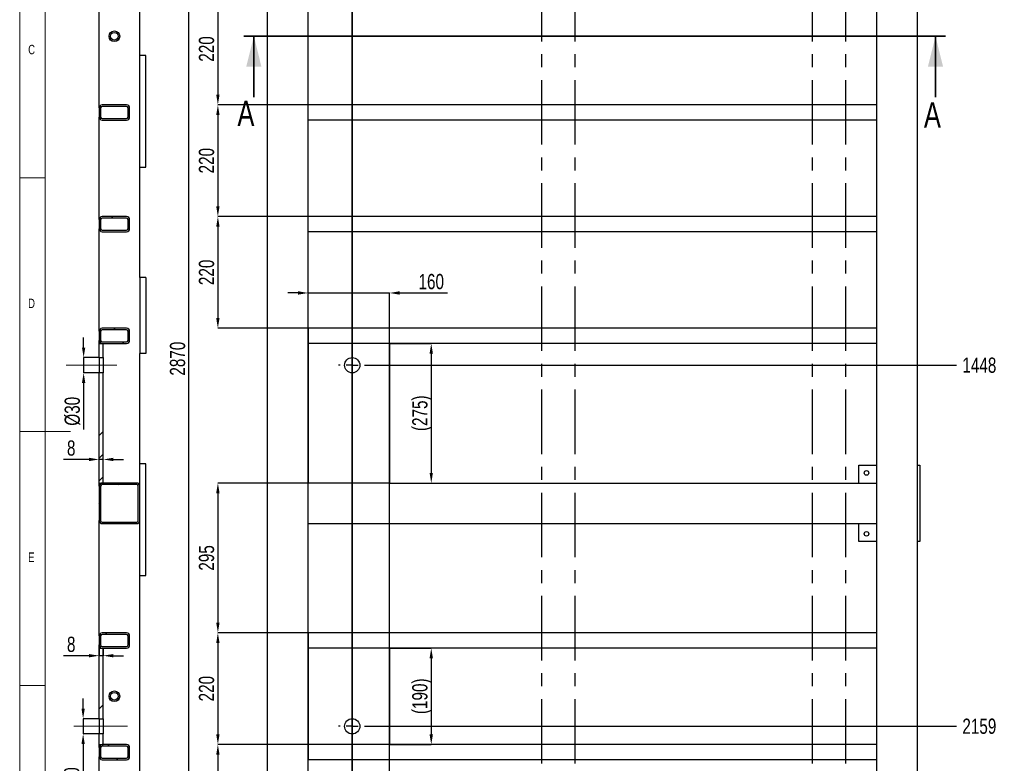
# Model space of a CAD drawing. Header units: millimetres. Extents: x 5 to 589, y 5 to 415.
# Tile 6 of 17: x 5 to 199, y 145 to 291. Entities that reach past the tile are written whole.
import ezdxf

# ---------------------------------------------------------------- set-up
doc = ezdxf.new("R2010")
doc.units = ezdxf.units.MM
doc.header["$PDSIZE"] = -1
doc.linetypes.add('CENTERX2', pattern=[20.32, 12.7, -2.54, 2.54, -2.54])
for name, color, linetype in [('COTES', 1, 'Continuous'), ('NOTES', 6, 'Continuous'), ('TRAIT-FINS', 9, 'Continuous'), ('TRAIT-MIXTES', 3, 'CENTERX2')]:
    doc.layers.add(name, color=color, linetype=linetype)
doc.layers.add('TRAIT-FORT', color=4, linetype='Continuous', lineweight=25)
doc.styles.add('SLDTEXTSTYLE0', font='TXT', dxfattribs={"width": 0.75})
doc.dimstyles.new('SLDDIMSTYLE1', dxfattribs={"dimtxt": 3, "dimasz": 2, "dimexe": 0, "dimexo": 0.0625, "dimgap": 0.75, "dimtad": 0, "dimtih": 1, "dimtoh": 1, "dimdec": 0, "dimlfac": 10, "dimrnd": 1e-09, "dimzin": 12, "dimdsep": 46, "dimtxsty": 'SLDTEXTSTYLE0', "dimsah": 1, "dimcen": 0.09, "dimadec": 0, "dimazin": 3, "dimtfac": 1, "dimtdec": 0, "dimtofl": 0, "dimtmove": 0, "dimatfit": 3, "dimfxl": 1, "dimfrac": 2, "dimtolj": 1, "dimtzin": 12, "dimarcsym": 0})
doc.dimstyles.new('SLDDIMSTYLE2', dxfattribs={"dimtxt": 3, "dimasz": 2, "dimexe": 0, "dimexo": 0.0625, "dimgap": 0.75, "dimtad": 1, "dimdec": 0, "dimlfac": 10, "dimrnd": 1e-09, "dimzin": 12, "dimdsep": 46, "dimtxsty": 'SLDTEXTSTYLE0', "dimsah": 1, "dimcen": 0.09, "dimadec": 0, "dimazin": 3, "dimtfac": 1, "dimtdec": 0, "dimtofl": 0, "dimtmove": 0, "dimatfit": 3, "dimfxl": 1, "dimfrac": 2, "dimtolj": 1, "dimtzin": 12, "dimarcsym": 0})
doc.dimstyles.new('SLDDIMSTYLE3', dxfattribs={"dimtxt": 3, "dimasz": 2, "dimexe": 0, "dimexo": 0.0625, "dimgap": 0.75, "dimtad": 1, "dimdec": 0, "dimlfac": 10, "dimrnd": 1e-09, "dimzin": 12, "dimdsep": 46, "dimtxsty": 'SLDTEXTSTYLE0', "dimsah": 1, "dimcen": 0.09, "dimadec": 0, "dimazin": 3, "dimtfac": 1, "dimtdec": 0, "dimtmove": 0, "dimatfit": 0, "dimfxl": 1, "dimfrac": 2, "dimtolj": 1, "dimtzin": 12, "dimarcsym": 0})
pattern_1 = [(45, (0, 0), (-13.4704, 13.4704), []), (45, (4.49, 2e-323), (-13.4704, 13.4704), []), (45, (8.98, 4e-323), (-13.4704, 13.4704), []), (45, (13.47, 6e-323), (-13.4704, 13.4704), [])]

# ---------------------------------------------------------------- blocks, each defined once
blk = doc.blocks.new('_D_2')
at = {"layer": 'COTES', "color": 0, "lineweight": -2, "transparency": 16777216}
blk.add_line((73.28, 223.05), (189.58, 223.05), dxfattribs=at)
at = {"layer": 'Defpoints', "color": 0, "transparency": 16777216}
for p in [(181.85, 367.85), (73.22, 223.05), (189.58, 223.05)]:
    blk.add_point(p, dxfattribs=at)
at = {"layer": 'COTES', "color": 0, "transparency": 16777216, "insert": (194.08, 223.05), "char_height": 3, "attachment_point": 5, "style": 'SLDTEXTSTYLE0'}
blk.add_mtext('\\A1;1448', dxfattribs=at)
blk = doc.blocks.new('_D_3')
at = {"layer": 'COTES', "color": 0, "lineweight": -2, "transparency": 16777216}
blk.add_line((73.28, 151.93), (189.58, 151.93), dxfattribs=at)
at = {"layer": 'Defpoints', "color": 0, "transparency": 16777216}
for p in [(181.85, 367.85), (73.22, 151.93), (189.58, 151.93)]:
    blk.add_point(p, dxfattribs=at)
at = {"layer": 'COTES', "color": 0, "transparency": 16777216, "insert": (194.08, 151.93), "char_height": 3, "attachment_point": 5, "style": 'SLDTEXTSTYLE0'}
blk.add_mtext('\\A1;2159', dxfattribs=at)
blk = doc.blocks.new('_D_4')
at = {"layer": 'COTES', "color": 0, "lineweight": -2, "transparency": 16777216}
blk.add_line((73.28, 110.02), (189.58, 110.02), dxfattribs=at)
at = {"layer": 'Defpoints', "color": 0, "transparency": 16777216}
for p in [(181.85, 367.85), (73.22, 110.02), (189.58, 110.02)]:
    blk.add_point(p, dxfattribs=at)
at = {"layer": 'COTES', "color": 0, "transparency": 16777216, "insert": (194.46, 110.02), "char_height": 3, "attachment_point": 5, "style": 'SLDTEXTSTYLE0'}
blk.add_mtext('\\A1;2578', dxfattribs=at)
blk = doc.blocks.new('_D_5')
at = {"layer": 'COTES', "color": 0, "lineweight": -2, "transparency": 16777216}
for p, q in [((170.54, 85.4), (181.58, 85.4)), ((181.58, 85.4), (185.58, 85.66)), ((185.58, 85.66), (189.58, 85.66))]:
    blk.add_line(p, q, dxfattribs=at)
at = {"layer": 'Defpoints', "color": 0, "transparency": 16777216}
for p in [(181.85, 367.85), (170.48, 85.4), (189.58, 85.66)]:
    blk.add_point(p, dxfattribs=at)
at = {"layer": 'COTES', "color": 0, "transparency": 16777216, "insert": (194.46, 85.66), "char_height": 3, "attachment_point": 5, "style": 'SLDTEXTSTYLE0'}
blk.add_mtext('\\A1;2824', dxfattribs=at)
blk = doc.blocks.new('_D_6')
at = {"layer": 'COTES', "color": 0, "lineweight": -2, "transparency": 16777216}
blk.add_line((181.92, 80.85), (189.58, 80.85), dxfattribs=at)
at = {"layer": 'Defpoints', "color": 0, "transparency": 16777216}
for p in [(181.85, 367.85), (181.85, 80.85), (189.58, 80.85)]:
    blk.add_point(p, dxfattribs=at)
at = {"layer": 'COTES', "color": 0, "transparency": 16777216, "insert": (194.27, 80.85), "char_height": 3, "attachment_point": 5, "style": 'SLDTEXTSTYLE0'}
blk.add_mtext('\\A1;2870', dxfattribs=at)
blk = doc.blocks.new('_D_9')
at = {"layer": 'COTES', "color": 0, "lineweight": -2, "transparency": 16777216}
for p, q in [((53.79, 367.85), (38.34, 367.85)), ((38.34, 82.85), (38.34, 365.85)), ((53.79, 80.85), (38.34, 80.85))]:
    blk.add_line(p, q, dxfattribs=at)
at = {"layer": 'COTES', "color": 0, "transparency": 16777216}
for points in [[(38.01, 365.85), (38.67, 365.85), (38.34, 367.85)], [(38.01, 82.85), (38.67, 82.85), (38.34, 80.85)]]:
    blk.add_solid(points, dxfattribs=at)
at = {"layer": 'Defpoints', "color": 0, "transparency": 16777216}
for p in [(38.34, 367.85), (53.85, 367.85), (53.85, 80.85)]:
    blk.add_point(p, dxfattribs=at)
at = {"layer": 'COTES', "color": 0, "transparency": 16777216, "insert": (34.59, 224.35), "char_height": 3, "attachment_point": 2, "rotation": 90, "style": 'SLDTEXTSTYLE0'}
blk.add_mtext('\\A1;2870', dxfattribs=at)
blk = doc.blocks.new('_D_13')
at = {"layer": 'COTES', "color": 0, "lineweight": -2, "transparency": 16777216}
for p, q in [((61.79, 296.35), (44.05, 296.35)), ((44.05, 294.35), (44.05, 276.35)), ((61.79, 274.35), (44.05, 274.35))]:
    blk.add_line(p, q, dxfattribs=at)
at = {"layer": 'COTES', "color": 0, "transparency": 16777216}
for points in [[(43.72, 294.35), (44.38, 294.35), (44.05, 296.35)], [(43.72, 276.35), (44.38, 276.35), (44.05, 274.35)]]:
    blk.add_solid(points, dxfattribs=at)
at = {"layer": 'Defpoints', "color": 0, "transparency": 16777216}
for p in [(61.85, 296.35), (44.05, 274.35), (61.85, 274.35)]:
    blk.add_point(p, dxfattribs=at)
at = {"layer": 'COTES', "color": 0, "transparency": 16777216, "insert": (40.3, 285.35), "char_height": 3, "attachment_point": 2, "rotation": 90, "style": 'SLDTEXTSTYLE0'}
blk.add_mtext('\\A1;220', dxfattribs=at)
blk = doc.blocks.new('_D_14')
at = {"layer": 'COTES', "color": 0, "lineweight": -2, "transparency": 16777216}
for p, q in [((61.79, 274.35), (44.05, 274.35)), ((44.05, 272.35), (44.05, 254.35)), ((61.79, 252.35), (44.05, 252.35))]:
    blk.add_line(p, q, dxfattribs=at)
at = {"layer": 'COTES', "color": 0, "transparency": 16777216}
for points in [[(43.72, 272.35), (44.38, 272.35), (44.05, 274.35)], [(43.72, 254.35), (44.38, 254.35), (44.05, 252.35)]]:
    blk.add_solid(points, dxfattribs=at)
at = {"layer": 'Defpoints', "color": 0, "transparency": 16777216}
for p in [(61.85, 274.35), (44.05, 252.35), (61.85, 252.35)]:
    blk.add_point(p, dxfattribs=at)
at = {"layer": 'COTES', "color": 0, "transparency": 16777216, "insert": (40.3, 263.35), "char_height": 3, "attachment_point": 2, "rotation": 90, "style": 'SLDTEXTSTYLE0'}
blk.add_mtext('\\A1;220', dxfattribs=at)
blk = doc.blocks.new('_D_15')
at = {"layer": 'COTES', "color": 0, "lineweight": -2, "transparency": 16777216}
for p, q in [((61.79, 252.35), (44.05, 252.35)), ((44.05, 250.35), (44.05, 232.35)), ((61.79, 230.35), (44.05, 230.35))]:
    blk.add_line(p, q, dxfattribs=at)
at = {"layer": 'COTES', "color": 0, "transparency": 16777216}
for points in [[(43.72, 250.35), (44.38, 250.35), (44.05, 252.35)], [(43.72, 232.35), (44.38, 232.35), (44.05, 230.35)]]:
    blk.add_solid(points, dxfattribs=at)
at = {"layer": 'Defpoints', "color": 0, "transparency": 16777216}
for p in [(61.85, 252.35), (44.05, 230.35), (61.85, 230.35)]:
    blk.add_point(p, dxfattribs=at)
at = {"layer": 'COTES', "color": 0, "transparency": 16777216, "insert": (40.3, 241.35), "char_height": 3, "attachment_point": 2, "rotation": 90, "style": 'SLDTEXTSTYLE0'}
blk.add_mtext('\\A1;220', dxfattribs=at)
blk = doc.blocks.new('_D_16')
at = {"layer": 'COTES', "color": 0, "lineweight": -2, "transparency": 16777216}
for p, q in [((61.79, 199.85), (44.05, 199.85)), ((44.05, 197.85), (44.05, 172.35)), ((61.79, 170.35), (44.05, 170.35))]:
    blk.add_line(p, q, dxfattribs=at)
at = {"layer": 'COTES', "color": 0, "transparency": 16777216}
for points in [[(43.72, 197.85), (44.38, 197.85), (44.05, 199.85)], [(43.72, 172.35), (44.38, 172.35), (44.05, 170.35)]]:
    blk.add_solid(points, dxfattribs=at)
at = {"layer": 'Defpoints', "color": 0, "transparency": 16777216}
for p in [(61.85, 199.85), (44.05, 170.35), (61.85, 170.35)]:
    blk.add_point(p, dxfattribs=at)
at = {"layer": 'COTES', "color": 0, "transparency": 16777216, "insert": (40.3, 185.1), "char_height": 3, "attachment_point": 2, "rotation": 90, "style": 'SLDTEXTSTYLE0'}
blk.add_mtext('\\A1;295', dxfattribs=at)
blk = doc.blocks.new('_D_17')
at = {"layer": 'COTES', "color": 0, "lineweight": -2, "transparency": 16777216}
for p, q in [((61.79, 170.35), (44.05, 170.35)), ((44.05, 168.35), (44.05, 150.35)), ((61.79, 148.35), (44.05, 148.35))]:
    blk.add_line(p, q, dxfattribs=at)
at = {"layer": 'COTES', "color": 0, "transparency": 16777216}
for points in [[(43.72, 168.35), (44.38, 168.35), (44.05, 170.35)], [(43.72, 150.35), (44.38, 150.35), (44.05, 148.35)]]:
    blk.add_solid(points, dxfattribs=at)
at = {"layer": 'Defpoints', "color": 0, "transparency": 16777216}
for p in [(61.85, 170.35), (44.05, 148.35), (61.85, 148.35)]:
    blk.add_point(p, dxfattribs=at)
at = {"layer": 'COTES', "color": 0, "transparency": 16777216, "insert": (40.3, 159.35), "char_height": 3, "attachment_point": 2, "rotation": 90, "style": 'SLDTEXTSTYLE0'}
blk.add_mtext('\\A1;220', dxfattribs=at)
blk = doc.blocks.new('_D_18')
at = {"layer": 'COTES', "color": 0, "lineweight": -2, "transparency": 16777216}
for p, q in [((61.79, 148.35), (44.05, 148.35)), ((44.05, 146.35), (44.05, 128.35)), ((61.79, 126.35), (44.05, 126.35))]:
    blk.add_line(p, q, dxfattribs=at)
at = {"layer": 'COTES', "color": 0, "transparency": 16777216}
for points in [[(43.72, 146.35), (44.38, 146.35), (44.05, 148.35)], [(43.72, 128.35), (44.38, 128.35), (44.05, 126.35)]]:
    blk.add_solid(points, dxfattribs=at)
at = {"layer": 'Defpoints', "color": 0, "transparency": 16777216}
for p in [(61.85, 148.35), (44.05, 126.35), (61.85, 126.35)]:
    blk.add_point(p, dxfattribs=at)
at = {"layer": 'COTES', "color": 0, "transparency": 16777216, "insert": (40.3, 137.35), "char_height": 3, "attachment_point": 2, "rotation": 90, "style": 'SLDTEXTSTYLE0'}
blk.add_mtext('\\A1;220', dxfattribs=at)
blk = doc.blocks.new('_D_24')
at = {"layer": 'COTES', "color": 0, "lineweight": -2, "transparency": 16777216}
for p, q in [((77.92, 227.35), (86.09, 227.35)), ((86.09, 225.35), (86.09, 201.85)), ((77.92, 199.85), (86.09, 199.85))]:
    blk.add_line(p, q, dxfattribs=at)
at = {"layer": 'COTES', "color": 0, "transparency": 16777216}
for points in [[(85.76, 225.35), (86.42, 225.35), (86.09, 227.35)], [(85.76, 201.85), (86.42, 201.85), (86.09, 199.85)]]:
    blk.add_solid(points, dxfattribs=at)
at = {"layer": 'Defpoints', "color": 0, "transparency": 16777216}
for p in [(77.85, 227.35), (77.85, 199.85), (86.09, 199.85)]:
    blk.add_point(p, dxfattribs=at)
at = {"layer": 'COTES', "color": 0, "transparency": 16777216, "insert": (82.34, 213.6), "char_height": 3, "attachment_point": 2, "rotation": 90, "style": 'SLDTEXTSTYLE0'}
blk.add_mtext('\\A1;(275)', dxfattribs=at)
blk = doc.blocks.new('_D_25')
at = {"layer": 'COTES', "color": 0, "lineweight": -2, "transparency": 16777216}
for p, q in [((77.92, 167.35), (86.09, 167.35)), ((86.09, 165.35), (86.09, 150.35)), ((77.92, 148.35), (86.09, 148.35))]:
    blk.add_line(p, q, dxfattribs=at)
at = {"layer": 'COTES', "color": 0, "transparency": 16777216}
for points in [[(85.76, 165.35), (86.42, 165.35), (86.09, 167.35)], [(85.76, 150.35), (86.42, 150.35), (86.09, 148.35)]]:
    blk.add_solid(points, dxfattribs=at)
at = {"layer": 'Defpoints', "color": 0, "transparency": 16777216}
for p in [(77.85, 167.35), (77.85, 148.35), (86.09, 148.35)]:
    blk.add_point(p, dxfattribs=at)
at = {"layer": 'COTES', "color": 0, "transparency": 16777216, "insert": (82.34, 157.85), "char_height": 3, "attachment_point": 2, "rotation": 90, "style": 'SLDTEXTSTYLE0'}
blk.add_mtext('\\A1;(190)', dxfattribs=at)
blk = doc.blocks.new('_D_27')
at = {"layer": 'COTES', "color": 0, "lineweight": -2, "transparency": 16777216}
for p, q in [((59.85, 237.29), (57.85, 237.29)), ((61.85, 123.41), (61.85, 237.29)), ((61.85, 237.29), (77.85, 237.29)), ((77.85, 123.41), (77.85, 237.29)), ((79.85, 237.29), (89.28, 237.29))]:
    blk.add_line(p, q, dxfattribs=at)
at = {"layer": 'COTES', "color": 0, "transparency": 16777216}
for points in [[(59.85, 237.63), (59.85, 236.96), (61.85, 237.29)], [(79.85, 237.63), (79.85, 236.96), (77.85, 237.29)]]:
    blk.add_solid(points, dxfattribs=at)
at = {"layer": 'Defpoints', "color": 0, "transparency": 16777216}
for p in [(61.85, 237.29), (61.85, 123.35), (77.85, 123.35)]:
    blk.add_point(p, dxfattribs=at)
at = {"layer": 'COTES', "color": 0, "transparency": 16777216, "insert": (86.09, 241.04), "char_height": 3, "attachment_point": 2, "style": 'SLDTEXTSTYLE0'}
blk.add_mtext('\\A1;160', dxfattribs=at)
blk = doc.blocks.new('SW_CENTERMARKSYMBOL_0')
at = {"layer": 'TRAIT-MIXTES', "color": 0}
blk.add_line((0, -2.4), (0, -270.27), dxfattribs=at)
blk = doc.blocks.new('SW_CENTERMARKSYMBOL_1')
at = {"layer": 'TRAIT-MIXTES', "color": 0}
blk.add_line((0, -2.4), (0, -274.3), dxfattribs=at)
blk = doc.blocks.new('SW_CENTERMARKSYMBOL_2')
at = {"layer": 'TRAIT-MIXTES', "color": 0}
blk.add_line((0, -2.4), (0, -271.27), dxfattribs=at)
blk = doc.blocks.new('SW_CENTERMARKSYMBOL_3')
at = {"layer": 'TRAIT-MIXTES', "color": 0}
blk.add_line((0, -2.4), (0, -269.6), dxfattribs=at)
blk = doc.blocks.new('SW_CENTERMARKSYMBOL_5')
at = {"layer": 'TRAIT-MIXTES', "color": 0}
for p, q in [((0, 2.4), (0, 2.7)), ((-2.4, 0), (-2.7, 0)), ((0, 0), (-1.2, 0)), ((0, 0), (0, 1.2)), ((0, 0), (0, -1.2)), ((0, 0), (1.2, 0)), ((2.4, 0), (2.7, 0)), ((0, -2.4), (0, -2.7))]:
    blk.add_line(p, q, dxfattribs=at)
blk = doc.blocks.new('SW_CENTERMARKSYMBOL_6')
at = {"layer": 'TRAIT-MIXTES', "color": 0}
for p, q in [((0, 2.4), (0, 2.7)), ((-2.4, 0), (-2.7, 0)), ((0, 0), (-1.2, 0)), ((0, 0), (0, 1.2)), ((0, 0), (0, -1.2)), ((0, 0), (1.2, 0)), ((2.4, 0), (2.7, 0)), ((0, -2.4), (0, -2.7))]:
    blk.add_line(p, q, dxfattribs=at)
blk = doc.blocks.new('_D_100')
at = {"layer": 'COTES', "color": 0, "lineweight": -2, "transparency": 16777216}
for p, q in [((18.65, 204.5), (13.65, 204.5)), ((20.65, 199.91), (20.65, 204.5)), ((21.45, 204.5), (20.65, 204.5)), ((21.45, 199.91), (21.45, 204.5)), ((23.45, 204.5), (25.45, 204.5))]:
    blk.add_line(p, q, dxfattribs=at)
at = {"layer": 'COTES', "color": 0, "transparency": 16777216}
for points in [[(18.65, 204.83), (18.65, 204.17), (20.65, 204.5)], [(23.45, 204.83), (23.45, 204.17), (21.45, 204.5)]]:
    blk.add_solid(points, dxfattribs=at)
at = {"layer": 'Defpoints', "color": 0, "transparency": 16777216}
for p in [(20.65, 204.5), (20.65, 199.85), (21.45, 199.85)]:
    blk.add_point(p, dxfattribs=at)
at = {"layer": 'COTES', "color": 0, "transparency": 16777216, "insert": (15.15, 208.25), "char_height": 3, "attachment_point": 2, "style": 'SLDTEXTSTYLE0'}
blk.add_mtext('\\A1;8', dxfattribs=at)
blk = doc.blocks.new('_D_101')
at = {"layer": 'COTES', "color": 0, "lineweight": -2, "transparency": 16777216}
for p, q in [((20.65, 167.28), (20.65, 165.84)), ((21.45, 167.28), (21.45, 165.84)), ((18.65, 165.84), (13.65, 165.84)), ((21.45, 165.84), (20.65, 165.84)), ((23.45, 165.84), (25.45, 165.84))]:
    blk.add_line(p, q, dxfattribs=at)
at = {"layer": 'COTES', "color": 0, "transparency": 16777216}
for points in [[(18.65, 166.17), (18.65, 165.51), (20.65, 165.84)], [(23.45, 166.17), (23.45, 165.51), (21.45, 165.84)]]:
    blk.add_solid(points, dxfattribs=at)
at = {"layer": 'Defpoints', "color": 0, "transparency": 16777216}
for p in [(20.65, 167.35), (21.45, 167.35), (20.65, 165.84)]:
    blk.add_point(p, dxfattribs=at)
at = {"layer": 'COTES', "color": 0, "transparency": 16777216, "insert": (15.15, 169.59), "char_height": 3, "attachment_point": 2, "style": 'SLDTEXTSTYLE0'}
blk.add_mtext('\\A1;8', dxfattribs=at)
blk = doc.blocks.new('_D_105')
at = {"layer": 'COTES', "color": 0, "lineweight": -2, "transparency": 16777216}
for p, q in [((17.6, 226.55), (17.6, 228.55)), ((20.59, 224.55), (17.6, 224.55)), ((17.6, 224.55), (17.6, 221.55)), ((20.59, 221.55), (17.6, 221.55)), ((17.6, 219.55), (17.6, 210.42))]:
    blk.add_line(p, q, dxfattribs=at)
at = {"layer": 'COTES', "color": 0, "transparency": 16777216}
for points in [[(17.27, 226.55), (17.93, 226.55), (17.6, 224.55)], [(17.27, 219.55), (17.93, 219.55), (17.6, 221.55)]]:
    blk.add_solid(points, dxfattribs=at)
at = {"layer": 'Defpoints', "color": 0, "transparency": 16777216}
for p in [(20.65, 224.55), (17.6, 221.55), (20.65, 221.55)]:
    blk.add_point(p, dxfattribs=at)
at = {"layer": 'COTES', "color": 0, "transparency": 16777216, "insert": (13.85, 213.99), "char_height": 3, "attachment_point": 2, "rotation": 90, "style": 'SLDTEXTSTYLE0'}
blk.add_mtext('\\A1;%%c30', dxfattribs=at)
blk = doc.blocks.new('_D_106')
at = {"layer": 'COTES', "color": 0, "lineweight": -2, "transparency": 16777216}
for p, q in [((17.5, 155.43), (17.5, 157.43)), ((20.59, 153.43), (17.5, 153.43)), ((17.5, 153.43), (17.5, 150.43)), ((20.59, 150.43), (17.5, 150.43)), ((17.5, 148.43), (17.5, 137.46))]:
    blk.add_line(p, q, dxfattribs=at)
at = {"layer": 'COTES', "color": 0, "transparency": 16777216}
for points in [[(17.17, 155.43), (17.83, 155.43), (17.5, 153.43)], [(17.17, 148.43), (17.83, 148.43), (17.5, 150.43)]]:
    blk.add_solid(points, dxfattribs=at)
at = {"layer": 'Defpoints', "color": 0, "transparency": 16777216}
for p in [(20.65, 153.43), (17.5, 150.43), (20.65, 150.43)]:
    blk.add_point(p, dxfattribs=at)
at = {"layer": 'COTES', "color": 0, "transparency": 16777216, "insert": (13.75, 141.02), "char_height": 3, "attachment_point": 2, "rotation": 90, "style": 'SLDTEXTSTYLE0'}
blk.add_mtext('\\A1;%%c30', dxfattribs=at)

msp = doc.modelspace()

# ---------------------------------------------------------------- hatches: boundary and pattern name
at = {"layer": 'TRAIT-FINS'}
h = msp.add_hatch(dxfattribs=at)
h.set_pattern_fill('DIN 201 ACIER ET FONTE', color=256, style=0, pattern_type=2)
h.set_pattern_definition(pattern_1)
edge = h.paths.add_edge_path(flags=0)
edge.add_arc((26.05, 273.75), 0.6, 0, 90)
edge.add_line((26.05, 274.35), (21.25, 274.35))
edge.add_arc((21.25, 273.75), 0.6, 90, 180)
edge.add_line((20.65, 273.75), (20.65, 271.95))
edge.add_arc((21.25, 271.95), 0.6, 180, 270)
edge.add_line((21.25, 271.35), (26.05, 271.35))
edge.add_arc((26.05, 271.95), 0.6, 270, 360)
edge.add_line((26.65, 271.95), (26.65, 273.75))
edge = h.paths.add_edge_path(flags=0)
edge.add_line((26.05, 271.65), (21.25, 271.65))
edge.add_arc((21.25, 271.95), 0.3, 180, 270, ccw=False)
edge.add_line((20.95, 271.95), (20.95, 273.75))
edge.add_arc((21.25, 273.75), 0.3, 90, 180, ccw=False)
edge.add_line((21.25, 274.05), (26.05, 274.05))
edge.add_arc((26.05, 273.75), 0.3, 0, 90, ccw=False)
edge.add_line((26.35, 273.75), (26.35, 271.95))
edge.add_arc((26.05, 271.95), 0.3, 270, 360, ccw=False)
h = msp.add_hatch(dxfattribs=at)
h.set_pattern_fill('DIN 201 ACIER ET FONTE', color=256, style=0, pattern_type=2)
h.set_pattern_definition(pattern_1)
edge = h.paths.add_edge_path(flags=0)
edge.add_arc((26.05, 251.75), 0.6, 0, 90)
edge.add_line((26.05, 252.35), (21.25, 252.35))
edge.add_arc((21.25, 251.75), 0.6, 90, 180)
edge.add_line((20.65, 251.75), (20.65, 249.95))
edge.add_arc((21.25, 249.95), 0.6, 180, 270)
edge.add_line((21.25, 249.35), (26.05, 249.35))
edge.add_arc((26.05, 249.95), 0.6, 270, 360)
edge.add_line((26.65, 249.95), (26.65, 251.75))
edge = h.paths.add_edge_path(flags=0)
edge.add_line((26.05, 249.65), (21.25, 249.65))
edge.add_arc((21.25, 249.95), 0.3, 180, 270, ccw=False)
edge.add_line((20.95, 249.95), (20.95, 251.75))
edge.add_arc((21.25, 251.75), 0.3, 90, 180, ccw=False)
edge.add_line((21.25, 252.05), (26.05, 252.05))
edge.add_arc((26.05, 251.75), 0.3, 0, 90, ccw=False)
edge.add_line((26.35, 251.75), (26.35, 249.95))
edge.add_arc((26.05, 249.95), 0.3, 270, 360, ccw=False)
h = msp.add_hatch(dxfattribs=at)
h.set_pattern_fill('DIN 201 ACIER ET FONTE', color=256, style=0, pattern_type=2)
h.set_pattern_definition(pattern_1)
edge = h.paths.add_edge_path(flags=0)
edge.add_line((26.05, 230.35), (21.25, 230.35))
edge.add_arc((21.25, 229.75), 0.6, 90, 180)
edge.add_line((20.65, 229.75), (20.65, 227.95))
edge.add_arc((21.25, 227.95), 0.6, 180, 270)
edge.add_line((21.25, 227.35), (26.05, 227.35))
edge.add_arc((26.05, 227.95), 0.6, 270, 360)
edge.add_line((26.65, 227.95), (26.65, 229.75))
edge.add_arc((26.05, 229.75), 0.6, 0, 90)
edge = h.paths.add_edge_path(flags=0)
edge.add_arc((21.25, 227.95), 0.3, 180, 270, ccw=False)
edge.add_line((20.95, 227.95), (20.95, 229.75))
edge.add_arc((21.25, 229.75), 0.3, 90, 180, ccw=False)
edge.add_line((21.25, 230.05), (26.05, 230.05))
edge.add_arc((26.05, 229.75), 0.3, 0, 90, ccw=False)
edge.add_line((26.35, 229.75), (26.35, 227.95))
edge.add_arc((26.05, 227.95), 0.3, 270, 360, ccw=False)
edge.add_line((26.05, 227.65), (21.25, 227.65))
h = msp.add_hatch(dxfattribs=at)
h.set_pattern_fill('DIN 201 ACIER ET FONTE', color=256, style=0, pattern_type=2)
h.set_pattern_definition(pattern_1)
h.paths.add_polyline_path([(21.45, 227.35), (20.65, 227.35), (20.65, 224.55), (21.45, 224.55)], flags=0)
h = msp.add_hatch(dxfattribs=at)
h.set_pattern_fill('DIN 201 ACIER ET FONTE', color=256, style=0, pattern_type=2)
h.set_pattern_definition(pattern_1)
h.paths.add_polyline_path([(20.65, 221.55), (20.65, 199.85), (21.45, 199.85), (21.45, 221.55)], flags=0)
h = msp.add_hatch(dxfattribs=at)
h.set_pattern_fill('DIN 201 ACIER ET FONTE', color=256, style=0, pattern_type=2)
h.set_pattern_definition(pattern_1)
edge = h.paths.add_edge_path(flags=0)
edge.add_line((28.05, 199.85), (21.25, 199.85))
edge.add_arc((21.25, 199.25), 0.6, 90, 180)
edge.add_line((20.65, 199.25), (20.65, 192.45))
edge.add_arc((21.25, 192.45), 0.6, 180, 270)
edge.add_line((21.25, 191.85), (28.05, 191.85))
edge.add_arc((28.05, 192.45), 0.6, 270, 360)
edge.add_line((28.65, 192.45), (28.65, 199.25))
edge.add_arc((28.05, 199.25), 0.6, 0, 90)
edge = h.paths.add_edge_path(flags=0)
edge.add_arc((21.25, 199.25), 0.3, 90, 180, ccw=False)
edge.add_line((21.25, 199.55), (28.05, 199.55))
edge.add_arc((28.05, 199.25), 0.3, 0, 90, ccw=False)
edge.add_line((28.35, 199.25), (28.35, 192.45))
edge.add_arc((28.05, 192.45), 0.3, 270, 360, ccw=False)
edge.add_line((28.05, 192.15), (21.25, 192.15))
edge.add_arc((21.25, 192.45), 0.3, 180, 270, ccw=False)
edge.add_line((20.95, 192.45), (20.95, 199.25))
h = msp.add_hatch(dxfattribs=at)
h.set_pattern_fill('DIN 201 ACIER ET FONTE', color=256, style=0, pattern_type=2)
h.set_pattern_definition(pattern_1)
edge = h.paths.add_edge_path(flags=0)
edge.add_line((26.05, 170.35), (21.25, 170.35))
edge.add_arc((21.25, 169.75), 0.6, 90, 180)
edge.add_line((20.65, 169.75), (20.65, 167.95))
edge.add_arc((21.25, 167.95), 0.6, 180, 270)
edge.add_line((21.25, 167.35), (26.05, 167.35))
edge.add_arc((26.05, 167.95), 0.6, 270, 360)
edge.add_line((26.65, 167.95), (26.65, 169.75))
edge.add_arc((26.05, 169.75), 0.6, 0, 90)
edge = h.paths.add_edge_path(flags=0)
edge.add_arc((21.25, 167.95), 0.3, 180, 270, ccw=False)
edge.add_line((20.95, 167.95), (20.95, 169.75))
edge.add_arc((21.25, 169.75), 0.3, 90, 180, ccw=False)
edge.add_line((21.25, 170.05), (26.05, 170.05))
edge.add_arc((26.05, 169.75), 0.3, 0, 90, ccw=False)
edge.add_line((26.35, 169.75), (26.35, 167.95))
edge.add_arc((26.05, 167.95), 0.3, 270, 360, ccw=False)
edge.add_line((26.05, 167.65), (21.25, 167.65))
h = msp.add_hatch(dxfattribs=at)
h.set_pattern_fill('DIN 201 ACIER ET FONTE', color=256, style=0, pattern_type=2)
h.set_pattern_definition(pattern_1)
h.paths.add_polyline_path([(21.45, 167.35), (20.65, 167.35), (20.65, 153.43), (21.45, 153.43)], flags=0)
h = msp.add_hatch(dxfattribs=at)
h.set_pattern_fill('DIN 201 ACIER ET FONTE', color=256, style=0, pattern_type=2)
h.set_pattern_definition(pattern_1)
h.paths.add_polyline_path([(20.65, 150.43), (20.65, 148.35), (21.45, 148.35), (21.45, 150.43)], flags=0)
h = msp.add_hatch(dxfattribs=at)
h.set_pattern_fill('DIN 201 ACIER ET FONTE', color=256, style=0, pattern_type=2)
h.set_pattern_definition(pattern_1)
edge = h.paths.add_edge_path(flags=0)
edge.add_line((26.05, 148.35), (21.25, 148.35))
edge.add_arc((21.25, 147.75), 0.6, 90, 180)
edge.add_line((20.65, 147.75), (20.65, 145.95))
edge.add_arc((21.25, 145.95), 0.6, 180, 270)
edge.add_line((21.25, 145.35), (26.05, 145.35))
edge.add_arc((26.05, 145.95), 0.6, 270, 360)
edge.add_line((26.65, 145.95), (26.65, 147.75))
edge.add_arc((26.05, 147.75), 0.6, 0, 90)
edge = h.paths.add_edge_path(flags=0)
edge.add_arc((21.25, 145.95), 0.3, 180, 270, ccw=False)
edge.add_line((20.95, 145.95), (20.95, 147.75))
edge.add_arc((21.25, 147.75), 0.3, 90, 180, ccw=False)
edge.add_line((21.25, 148.05), (26.05, 148.05))
edge.add_arc((26.05, 147.75), 0.3, 0, 90, ccw=False)
edge.add_line((26.35, 147.75), (26.35, 145.95))
edge.add_arc((26.05, 145.95), 0.3, 270, 360, ccw=False)
edge.add_line((26.05, 145.65), (21.25, 145.65))

# ---------------------------------------------------------------- linework, layer by layer
at = {"lineweight": 18}
for p, q in [((5, 415), (5, 5)), ((10, 410), (10, 10)), ((10, 260), (5, 260)), ((5, 210), (15, 210)), ((10, 160), (5, 160))]:
    msp.add_line(p, q, dxfattribs=at)
at = {"lineweight": 35}
for p, q in [((70.52, 374.47), (70.52, 76.37)), ((187.44, 287.85), (49.14, 287.85)), ((51.14, 275.85), (51.14, 287.85)), ((185.44, 275.85), (185.44, 287.85))]:
    msp.add_line(p, q, dxfattribs=at)
for points in [[(51.14, 287.85), (49.64, 281.85), (52.64, 281.85)], [(185.44, 287.85), (183.94, 281.85), (186.94, 281.85)]]:
    msp.add_solid(points, dxfattribs=at)
at = {"layer": 'TRAIT-FORT', "lineweight": 25}
for p, q in [((53.85, 80.85), (53.85, 367.85)), ((181.85, 367.85), (181.85, 80.85)), ((28.65, 240.35), (28.65, 356.35)), ((20.65, 273.75), (20.65, 293.95)), ((61.85, 274.35), (61.85, 293.35)), ((173.85, 293.35), (173.85, 274.35)), ((29.85, 284.05), (28.65, 284.05)), ((29.85, 262.05), (29.85, 284.05)), ((20.65, 273.75), (20.65, 271.95)), ((20.95, 273.75), (20.95, 271.95)), ((26.05, 274.35), (21.25, 274.35)), ((26.05, 274.05), (21.25, 274.05)), ((26.35, 271.95), (26.35, 273.75)), ((26.65, 271.95), (26.65, 273.75)), ((173.85, 274.35), (61.85, 274.35)), ((61.85, 273.75), (61.85, 274.35)), ((61.85, 271.95), (61.85, 273.75)), ((173.85, 274.35), (173.85, 273.75)), ((173.85, 273.75), (173.85, 271.95)), ((20.65, 251.75), (20.65, 271.95)), ((21.25, 271.65), (26.05, 271.65)), ((61.85, 271.35), (61.85, 271.95)), ((173.85, 271.95), (173.85, 271.35)), ((21.25, 271.35), (26.05, 271.35)), ((61.85, 252.35), (61.85, 271.35)), ((173.85, 271.35), (61.85, 271.35)), ((173.85, 271.35), (173.85, 252.35)), ((28.65, 262.05), (29.85, 262.05)), ((26.05, 252.35), (21.25, 252.35)), ((173.85, 252.35), (61.85, 252.35)), ((61.85, 251.75), (61.85, 252.35)), ((173.85, 252.35), (173.85, 251.75)), ((20.65, 251.75), (20.65, 249.95)), ((20.95, 251.75), (20.95, 249.95)), ((26.05, 252.05), (21.25, 252.05)), ((26.35, 249.95), (26.35, 251.75)), ((26.65, 249.95), (26.65, 251.75)), ((61.85, 249.95), (61.85, 251.75)), ((173.85, 251.75), (173.85, 249.95)), ((20.65, 229.75), (20.65, 249.95)), ((21.25, 249.65), (26.05, 249.65)), ((21.25, 249.35), (26.05, 249.35)), ((61.85, 249.35), (61.85, 249.95)), ((61.85, 230.35), (61.85, 249.35)), ((173.85, 249.35), (61.85, 249.35)), ((173.85, 249.95), (173.85, 249.35)), ((173.85, 249.35), (173.85, 230.35)), ((28.65, 240.35), (28.65, 225.35)), ((29.85, 240.35), (28.65, 240.35)), ((29.85, 240.35), (29.85, 225.35)), ((20.65, 229.75), (20.65, 227.95)), ((20.95, 229.75), (20.95, 227.95)), ((26.05, 230.35), (21.25, 230.35)), ((26.05, 230.05), (21.25, 230.05)), ((26.35, 227.95), (26.35, 229.75)), ((26.65, 227.95), (26.65, 229.75)), ((61.85, 230.35), (61.85, 229.75)), ((173.85, 230.35), (61.85, 230.35)), ((61.85, 229.75), (61.85, 227.95)), ((173.85, 230.35), (173.85, 229.75)), ((173.85, 229.75), (173.85, 227.95)), ((20.65, 227.35), (20.65, 227.95)), ((20.65, 224.55), (20.65, 227.35)), ((20.65, 227.35), (21.45, 227.35)), ((21.25, 227.65), (26.05, 227.65)), ((21.25, 227.35), (26.05, 227.35)), ((21.45, 224.55), (21.45, 227.35)), ((61.85, 227.95), (61.85, 227.35)), ((61.85, 227.35), (61.85, 199.85)), ((77.85, 227.35), (61.85, 227.35)), ((173.85, 227.35), (77.85, 227.35)), ((77.85, 227.35), (77.85, 199.85)), ((173.85, 227.95), (173.85, 227.35)), ((173.85, 227.35), (173.85, 199.85)), ((29.85, 225.35), (28.65, 225.35)), ((28.65, 199.25), (28.65, 225.35)), ((20.65, 224.55), (21.45, 224.55)), ((20.65, 224.55), (20.65, 221.55)), ((21.45, 224.55), (21.45, 221.55)), ((21.45, 221.55), (20.65, 221.55)), ((20.65, 199.85), (20.65, 221.55)), ((21.45, 199.85), (21.45, 221.55)), ((29.85, 203.65), (28.65, 203.65)), ((29.85, 181.65), (29.85, 203.65)), ((170.35, 199.85), (170.35, 203.35)), ((170.35, 203.35), (173.85, 203.35)), ((181.85, 203.35), (182.35, 203.35)), ((182.35, 203.35), (182.35, 188.35)), ((20.65, 199.85), (21.45, 199.85)), ((20.65, 199.25), (20.65, 199.85)), ((28.05, 199.85), (21.25, 199.85)), ((61.85, 199.25), (61.85, 199.85)), ((77.85, 199.85), (61.85, 199.85)), ((77.85, 199.85), (173.85, 199.85)), ((173.85, 199.85), (173.85, 199.25)), ((20.65, 199.25), (20.65, 192.45)), ((20.95, 199.25), (20.95, 192.45)), ((28.05, 199.55), (21.25, 199.55)), ((28.35, 192.45), (28.35, 199.25)), ((28.65, 192.45), (28.65, 199.25)), ((61.85, 192.45), (61.85, 199.25)), ((173.85, 199.25), (173.85, 192.45)), ((20.65, 169.75), (20.65, 192.45)), ((21.25, 192.15), (28.05, 192.15)), ((28.65, 92.35), (28.65, 192.45)), ((61.85, 191.85), (61.85, 192.45)), ((173.85, 192.45), (173.85, 191.85)), ((21.25, 191.85), (28.05, 191.85)), ((61.85, 191.85), (173.85, 191.85)), ((61.85, 170.35), (61.85, 191.85)), ((170.35, 188.35), (170.35, 191.85)), ((173.85, 191.85), (173.85, 170.35)), ((173.85, 188.35), (170.35, 188.35)), ((182.35, 188.35), (181.85, 188.35)), ((28.65, 181.65), (29.85, 181.65)), ((20.65, 169.75), (20.65, 167.95)), ((20.95, 169.75), (20.95, 167.95)), ((26.05, 170.35), (21.25, 170.35)), ((26.05, 170.05), (21.25, 170.05)), ((26.35, 167.95), (26.35, 169.75)), ((26.65, 167.95), (26.65, 169.75)), ((61.85, 170.35), (61.85, 169.75)), ((173.85, 170.35), (61.85, 170.35)), ((61.85, 169.75), (61.85, 167.95)), ((173.85, 170.35), (173.85, 169.75)), ((173.85, 169.75), (173.85, 167.95)), ((20.65, 167.35), (20.65, 167.95)), ((20.65, 153.43), (20.65, 167.35)), ((20.65, 167.35), (21.45, 167.35)), ((21.25, 167.65), (26.05, 167.65)), ((21.25, 167.35), (26.05, 167.35)), ((21.45, 153.43), (21.45, 167.35)), ((61.85, 167.95), (61.85, 167.35)), ((61.85, 167.35), (61.85, 148.35)), ((77.85, 167.35), (61.85, 167.35)), ((173.85, 167.35), (77.85, 167.35)), ((77.85, 167.35), (77.85, 148.35)), ((173.85, 167.95), (173.85, 167.35)), ((173.85, 167.35), (173.85, 148.35)), ((20.65, 153.43), (21.45, 153.43)), ((20.65, 153.43), (20.65, 150.43)), ((21.45, 153.43), (21.45, 150.43)), ((21.45, 150.43), (20.65, 150.43)), ((20.65, 148.35), (20.65, 150.43)), ((21.45, 148.35), (21.45, 150.43)), ((20.65, 148.35), (21.45, 148.35)), ((20.65, 147.75), (20.65, 148.35)), ((20.65, 147.75), (20.65, 145.95)), ((20.95, 147.75), (20.95, 145.95)), ((26.05, 148.35), (21.25, 148.35)), ((26.05, 148.05), (21.25, 148.05)), ((26.35, 145.95), (26.35, 147.75)), ((26.65, 145.95), (26.65, 147.75)), ((61.85, 148.35), (61.85, 147.75)), ((77.85, 148.35), (61.85, 148.35)), ((61.85, 147.75), (61.85, 145.95)), ((173.85, 148.35), (77.85, 148.35)), ((173.85, 148.35), (173.85, 147.75)), ((173.85, 147.75), (173.85, 145.95)), ((20.65, 125.75), (20.65, 145.95)), ((21.25, 145.65), (26.05, 145.65)), ((61.85, 145.95), (61.85, 145.35)), ((173.85, 145.95), (173.85, 145.35)), ((21.25, 145.35), (26.05, 145.35)), ((61.85, 126.35), (61.85, 145.35)), ((173.85, 145.35), (61.85, 145.35)), ((173.85, 145.35), (173.85, 126.35))]:
    msp.add_line(p, q, dxfattribs=at)
for centre, radius in [((23.65, 287.85), 1.05), ((23.65, 287.85), 0.75), ((70.52, 223.05), 1.5), ((171.85, 201.85), 0.45), ((171.85, 189.85), 0.45), ((23.65, 157.85), 1.05), ((23.65, 157.85), 0.75), ((70.52, 151.93), 1.5)]:
    msp.add_circle(centre, radius, dxfattribs=at)
for centre, radius, start, end in [((21.25, 273.75), 0.6, 90, 180), ((21.25, 273.75), 0.3, 90, 180), ((26.05, 273.75), 0.6, 0, 90), ((26.05, 273.75), 0.3, 0, 90), ((21.25, 271.95), 0.6, 180, 270), ((21.25, 271.95), 0.3, 180, 270), ((26.05, 271.95), 0.3, 270, 0), ((26.05, 271.95), 0.6, 270, 0), ((21.25, 251.75), 0.6, 90, 180), ((26.05, 251.75), 0.6, 0, 90), ((21.25, 251.75), 0.3, 90, 180), ((26.05, 251.75), 0.3, 0, 90), ((21.25, 249.95), 0.6, 180, 270), ((21.25, 249.95), 0.3, 180, 270), ((26.05, 249.95), 0.3, 270, 0), ((26.05, 249.95), 0.6, 270, 0), ((21.25, 229.75), 0.6, 90, 180), ((21.25, 229.75), 0.3, 90, 180), ((26.05, 229.75), 0.6, 0, 90), ((26.05, 229.75), 0.3, 0, 90), ((21.25, 227.95), 0.6, 180, 270), ((21.25, 227.95), 0.3, 180, 270), ((26.05, 227.95), 0.3, 270, 0), ((26.05, 227.95), 0.6, 270, 0), ((21.25, 199.25), 0.6, 90, 180), ((28.05, 199.25), 0.6, 0, 90), ((21.25, 199.25), 0.3, 90, 180), ((28.05, 199.25), 0.3, 0, 90), ((21.25, 192.45), 0.6, 180, 270), ((21.25, 192.45), 0.3, 180, 270), ((28.05, 192.45), 0.6, 270, 0), ((28.05, 192.45), 0.3, 270, 0), ((21.25, 169.75), 0.6, 90, 180), ((21.25, 169.75), 0.3, 90, 180), ((26.05, 169.75), 0.6, 0, 90), ((26.05, 169.75), 0.3, 0, 90), ((21.25, 167.95), 0.6, 180, 270), ((21.25, 167.95), 0.3, 180, 270), ((26.05, 167.95), 0.6, 270, 0), ((26.05, 167.95), 0.3, 270, 0), ((21.25, 147.75), 0.6, 90, 180), ((21.25, 147.75), 0.3, 90, 180), ((26.05, 147.75), 0.6, 0, 90), ((26.05, 147.75), 0.3, 0, 90), ((21.25, 145.95), 0.6, 180, 270), ((21.25, 145.95), 0.3, 180, 270), ((26.05, 145.95), 0.6, 270, 0), ((26.05, 145.95), 0.3, 270, 0)]:
    msp.add_arc(centre, radius, start, end, dxfattribs=at)
at = {"layer": 'TRAIT-MIXTES', "lineweight": 18}
for p, q in [((24.15, 223.05), (14.16, 223.05)), ((15.67, 151.93), (26.22, 151.93)), ((26.22, 151.93), (21.45, 151.93))]:
    msp.add_line(p, q, dxfattribs=at)

# ---------------------------------------------------------------- block references
at = {"layer": 'TRAIT-MIXTES'}
for name, p in [('SW_CENTERMARKSYMBOL_0', (107.78, 362.9)), ('SW_CENTERMARKSYMBOL_1', (114.39, 362.9)), ('SW_CENTERMARKSYMBOL_2', (161.12, 362.9)), ('SW_CENTERMARKSYMBOL_3', (167.73, 362.9)), ('SW_CENTERMARKSYMBOL_5', (70.52, 223.05)), ('SW_CENTERMARKSYMBOL_6', (70.52, 151.93))]:
    msp.add_blockref(name, p, dxfattribs=at)

# ---------------------------------------------------------------- texts
at = {"char_height": 5, "attachment_point": 1, "style": 'SLDTEXTSTYLE0'}
for insert in [(47.9, 275.17), (183.16, 274.87)]:
    msp.add_mtext('A', dxfattribs=dict(at, insert=insert))
at = {"layer": 'NOTES', "char_height": 1.85, "attachment_point": 1, "style": 'SLDTEXTSTYLE0'}
for s, insert in [('C', (6.67, 286.17)), ('D', (6.67, 236.17)), ('E', (6.67, 186.17))]:
    msp.add_mtext(s, dxfattribs=dict(at, insert=insert))

# ---------------------------------------------------------------- dimensions: what is measured, and where the dimension line sits
at = {"layer": 'COTES'}
for base, p1, p2, picture, middle in [((38.34, 367.85), (53.85, 80.85), (53.85, 367.85), '_D_9', (38.34, 224.35)), ((44.05, 274.35), (61.85, 296.35), (61.85, 274.35), '_D_13', (44.05, 285.35)), ((44.05, 252.35), (61.85, 274.35), (61.85, 252.35), '_D_14', (44.05, 263.35)), ((44.05, 230.35), (61.85, 252.35), (61.85, 230.35), '_D_15', (44.05, 241.35)), ((44.05, 170.35), (61.85, 199.85), (61.85, 170.35), '_D_16', (44.05, 185.1)), ((44.05, 148.35), (61.85, 170.35), (61.85, 148.35), '_D_17', (44.05, 159.35)), ((44.05, 126.35), (61.85, 148.35), (61.85, 126.35), '_D_18', (44.05, 137.35))]:
    dim = msp.add_linear_dim(base=base, p1=p1, p2=p2, angle=90, dimstyle='SLDDIMSTYLE2', dxfattribs=at)
    dim.commit()
    dim.dimension.update_dxf_attribs({"geometry": picture, "text_midpoint": middle, "dimtype": 160})
for feature_location, offset, origin, picture, middle in [((73.22, 223.05), (116.36, 0), (181.85, 367.85), '_D_2', (194.08, 223.05)), ((73.22, 151.93), (116.36, 0), (181.85, 367.85), '_D_3', (194.08, 151.93)), ((73.22, 110.02), (116.36, 0), (181.85, 367.85), '_D_4', (194.46, 110.02)), ((170.4755, 85.4039), (19.1059, 0.2524), (181.8546, 367.8462), '_D_5', (194.4564, 85.6563)), ((181.85, 80.85), (7.73, 0), (181.85, 367.85), '_D_6', (194.27, 80.85))]:
    dim = msp.add_ordinate_dim(feature_location=feature_location, offset=offset, dtype=0, origin=origin, dimstyle='SLDDIMSTYLE1', dxfattribs=at)
    dim.commit()
    dim.dimension.update_dxf_attribs({"geometry": picture, "text_midpoint": middle})
for base, p1, p2, picture, middle in [((61.85, 237.29), (77.85, 123.35), (61.85, 123.35), '_D_27', (86.09, 237.29)), ((20.65, 204.5), (21.45, 199.85), (20.65, 199.85), '_D_100', (15.15, 204.5)), ((20.65, 165.84), (21.45, 167.35), (20.65, 167.35), '_D_101', (15.15, 165.84))]:
    dim = msp.add_linear_dim(base=base, p1=p1, p2=p2, dimstyle='SLDDIMSTYLE3', dxfattribs=at)
    dim.commit()
    dim.dimension.update_dxf_attribs({"geometry": picture, "text_midpoint": middle, "dimtype": 160})
for base, p1, p2, text, dimstyle, picture, middle in [((17.6, 221.55), (20.65, 224.55), (20.65, 221.55), '%%c<>', 'SLDDIMSTYLE3', '_D_105', (17.6, 213.99)), ((86.09, 199.85), (77.85, 227.35), (77.85, 199.85), '(<>)', 'SLDDIMSTYLE2', '_D_24', (86.09, 213.6)), ((86.09, 148.35), (77.85, 167.35), (77.85, 148.35), '(<>)', 'SLDDIMSTYLE2', '_D_25', (86.09, 157.85)), ((17.5, 150.43), (20.65, 153.43), (20.65, 150.43), '%%c<>', 'SLDDIMSTYLE3', '_D_106', (17.5, 141.02))]:
    dim = msp.add_linear_dim(base=base, p1=p1, p2=p2, angle=90, text=text, dimstyle=dimstyle, dxfattribs=at)
    dim.commit()
    dim.dimension.update_dxf_attribs({"geometry": picture, "text_midpoint": middle, "dimtype": 160})

doc.saveas('drawing.dxf')
